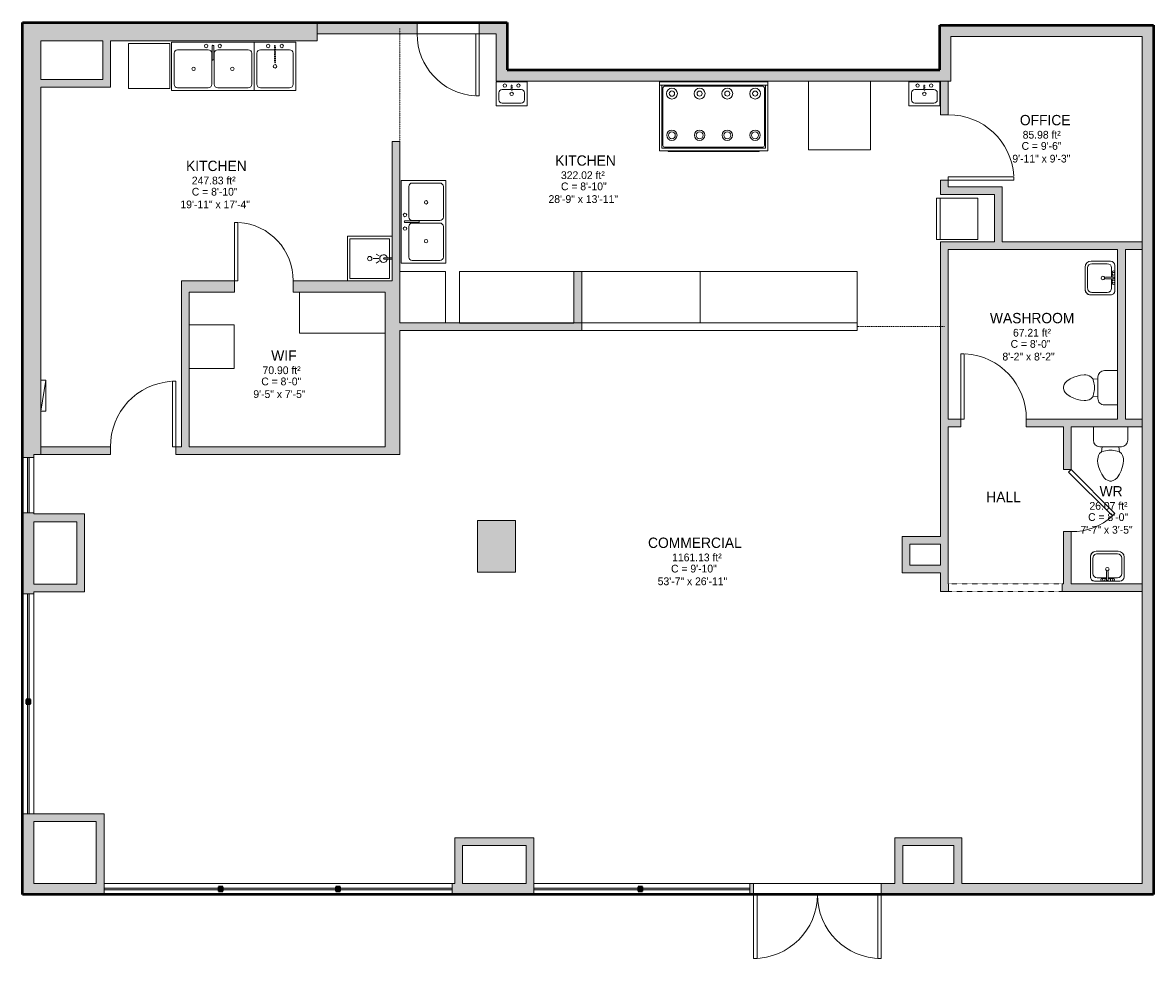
# Model space of a CAD drawing. Header units: inches. Extents: x -283 to 374, y -282 to 262.
import ezdxf

# ---------------------------------------------------------------- set-up
doc = ezdxf.new("R2010")
doc.units = ezdxf.units.IN
doc.header["$MEASUREMENT"] = 0
doc.linetypes.add('Dash', pattern=[0.23622, 0.11811, -0.11811])
doc.linetypes.add('Overhead', pattern=[0.15625, 0.09375, -0.0625])
for name, color, linetype, lineweight in [('A-AREA', 32, 'Continuous', 9), ('A-AREA-IDEN', 2, 'Continuous', 9), ('A-COLS', 52, 'Continuous', 9), ('A-DETL', 90, 'Continuous', 9), ('A-DETL-GENF', 92, 'Overhead', 9), ('A-DETL-MEDM', 33, 'Continuous', 9), ('A-DOOR', 31, 'Continuous', 9), ('A-FLOR', 192, 'Continuous', 9), ('A-GENM', 13, 'Continuous', 9), ('A-OBJECTS', 90, 'Continuous', 9), ('A-WALL', 90, 'Continuous', 9), ('A-WALL-PATT', 111, 'Continuous', 9), ('E-ELEC-EQPM', 71, 'Continuous', 9), ('P-SANR-FIXT', 6, 'Continuous', 9), ('P-SANR-FIXT-HDLN', 131, 'Dash', 9), ('Q-SPCQ', 91, 'Continuous', 9)]:
    doc.layers.add(name, color=color, linetype=linetype, lineweight=lineweight)
doc.styles.add('Inter', font='txt', dxfattribs={"height": 4.5})
doc.styles.add('Inter_B', font='txt', dxfattribs={"height": 6})

# ---------------------------------------------------------------- blocks, each defined once
blk = doc.blocks.new('Rectangular Column 3D - Family8-3063236-101 - Main Floor')
at = {"layer": 'A-COLS'}
blk.add_hatch(color=8, dxfattribs=at).paths.add_polyline_path([(22, 0), (22, 30), (0, 30), (0, 0), (11.33, 0)], flags=0)
for p, q in [((22, 30), (0, 30)), ((0, 30), (0, 0)), ((22, 0), (22, 30)), ((0, 0), (22, 0))]:
    blk.add_line(p, q, dxfattribs=at)
blk = doc.blocks.new('Planitar - Single Door_Flush Panel - 2_-10_ x 6_-8_-3154542-101 - Main Floor')
at = {"layer": 'A-DOOR', "lineweight": 18}
for p, q in [((15, -3.25), (15, -37.27)), ((17.01, -3.25), (15, -3.25)), ((17.01, -3.25), (17.01, -37.27)), ((17.01, -37.27), (15, -37.27))]:
    blk.add_line(p, q, dxfattribs=at)
at = {"layer": 'A-DOOR'}
blk.add_arc((16.78, -3.55), 33.79, 179.49113, 266.25842, dxfattribs=at)
blk = doc.blocks.new('Planitar - Single Door_Flush Panel - 3_-2_ x 6_-8_-3154516-101 - Main Floor')
at = {"layer": 'A-DOOR', "lineweight": 18}
for p, q in [((16.99, 2.25), (16.99, 40.25)), ((19, 40.25), (16.99, 40.25)), ((19, 2.25), (19, 40.25)), ((19, 2.25), (16.99, 2.25))]:
    blk.add_line(p, q, dxfattribs=at)
at = {"layer": 'A-DOOR'}
blk.add_arc((18.77, 2.55), 37.77, 93.53523, 180.45519, dxfattribs=at)
blk = doc.blocks.new('Planitar - Single Door_Flush Panel - 3_-0_ x 6_-8_-3154584-101 - Main Floor')
at = {"layer": 'A-DOOR', "lineweight": 18}
for p, q in [((16, -3.25), (16, -39.27)), ((18.01, -3.25), (16, -3.25)), ((18.01, -3.25), (18.01, -39.27)), ((18.01, -39.27), (16, -39.27))]:
    blk.add_line(p, q, dxfattribs=at)
at = {"layer": 'A-DOOR'}
blk.add_arc((17.78, -3.55), 35.8, 179.51967, 266.36679, dxfattribs=at)
blk = doc.blocks.new('Planitar - Single Door_Flush Panel - 3_-2_ x 6_-8_-3154467-101 - Main Floor')
at = {"layer": 'A-DOOR', "lineweight": 18}
for p, q in [((16.99, -2.25), (16.99, -40.25)), ((19, -2.25), (16.99, -2.25)), ((19, -2.25), (19, -40.25)), ((19, -40.25), (16.99, -40.25))]:
    blk.add_line(p, q, dxfattribs=at)
at = {"layer": 'A-DOOR'}
blk.add_arc((18.77, -2.55), 37.77, 179.54481, 266.46477, dxfattribs=at)
blk = doc.blocks.new('Planitar - Single Door_Flush Panel - 3_-0_ x 6_-8_ _45-3154483-101 - Main Floor')
at = {"layer": 'A-DOOR', "lineweight": 18}
for p, q in [((16.59, -0.83), (-8.88, -26.3)), ((18.01, -2.25), (-7.46, -27.72)), ((18.01, -2.25), (16.59, -0.83)), ((-7.46, -27.72), (-8.88, -26.3))]:
    blk.add_line(p, q, dxfattribs=at)
at = {"layer": 'A-DOOR'}
blk.add_arc((17.47, -2.55), 35.49, 179.52236, 222.03283, dxfattribs=at)
blk = doc.blocks.new('Planitar - Opening - 5_-6_ x 6_-8-3154499-101 - Main Floor')
at = {"layer": 'A-DETL-GENF'}
for p, q in [((32.68, 2.25), (-33.32, 2.25)), ((-33.32, -2.25), (32.68, -2.25))]:
    blk.add_line(p, q, dxfattribs=at)
at = {"layer": 'A-DETL-MEDM'}
for p, q in [((-33.32, 2.25), (-33.32, -2.25)), ((32.68, -2.25), (32.68, 2.25))]:
    blk.add_line(p, q, dxfattribs=at)
blk = doc.blocks.new('Planitar - Double Door_Flush Panel - 6_-2_ x 6_-8_-3064315-101 - Main Floor')
at = {"layer": 'A-DOOR', "lineweight": 18}
for p, q in [((-37, 3.25), (-37, 40.25)), ((-37, 40.25), (-35.03, 40.25)), ((-35.03, 40.25), (-35.03, 3.25)), ((37, 40.25), (35.03, 40.25)), ((35.03, 40.25), (35.03, 3.25)), ((37, 3.25), (37, 40.25)), ((-35.03, 3.25), (-37, 3.25)), ((35.03, 3.25), (37, 3.25))]:
    blk.add_line(p, q, dxfattribs=at)
at = {"layer": 'A-DOOR'}
for centre, start, end in [((-37, 3.25), 0, 90), ((37, 3.25), 90, 180)]:
    blk.add_arc(centre, 37, start, end, dxfattribs=at)
blk = doc.blocks.new('Toilet - Toilet-316794-101 - Main Floor')
at = {"layer": 'P-SANR-FIXT'}
for p, q in [((-9.98, 19.48), (9.98, 19.48)), ((-9.98, 11.75), (-9.98, 19.47)), ((9.98, 19.47), (9.98, 11.75)), ((6.25, 8.02), (-6.25, 8.02)), ((-4.86, 8.02), (-5.21, 5)), ((4.86, 8.02), (5.21, 5)), ((-7.41, 1), (-7.5, 0)), ((-7.5, 0), (-7.33, -1.99)), ((-7.24, 2), (-7.41, 1)), ((-6.97, 3), (-7.24, 2)), ((-6.4, 4), (-6.97, 3)), ((-5.21, 5), (-6.4, 4)), ((-3.84, 5.5), (-5.21, 5)), ((-1, 6), (-3.84, 5.5)), ((1, 6), (-1, 6)), ((3.84, 5.5), (1, 6)), ((5.21, 5), (3.84, 5.5)), ((6.4, 4), (5.21, 5)), ((6.97, 3), (6.4, 4)), ((7.24, 2), (6.97, 3)), ((7.41, 1), (7.24, 2)), ((7.33, -1.99), (7.5, 0)), ((7.5, 0), (7.41, 1)), ((-7.33, -1.99), (-6.79, -4)), ((-6.79, -4), (-6.06, -6)), ((-6.06, -6), (-5.13, -8)), ((5.13, -8), (6.06, -6)), ((6.06, -6), (6.79, -4)), ((6.79, -4), (7.33, -1.99)), ((-5.13, -8), (-3.74, -10)), ((-3.74, -10), (-2.74, -11)), ((-2.74, -11), (-1.87, -11.5)), ((-1.87, -11.5), (-0.5, -12)), ((-0.5, -12), (0.5, -12)), ((0.5, -12), (1.87, -11.5)), ((1.87, -11.5), (2.74, -11)), ((2.74, -11), (3.74, -10)), ((3.74, -10), (5.13, -8))]:
    blk.add_line(p, q, dxfattribs=at)
for centre, start, end in [((-6.25, 11.75), 180, 270), ((6.25, 11.75), 270, 360)]:
    blk.add_arc(centre, 3.73, start, end, dxfattribs=at)
blk = doc.blocks.new('Bath-Basin Floor - 500 x 440mm-2879980-101 - Main Floor')
at = {"layer": 'P-SANR-FIXT'}
for p, q in [((7.96, 7.09), (-6.72, 7.09)), ((7.96, 7.09), (-6.72, 7.09)), ((3.62, 7.09), (-2.88, 7.09)), ((-9.22, 4.59), (-9.22, -6.73)), ((-9.22, 4.59), (-9.22, -6.73)), ((-7.72, 2.72), (-7.72, -6.23)), ((0.12, 5.22), (-5.22, 5.22)), ((-2.88, 5.59), (0.12, 5.59)), ((0.12, 6.33), (0.12, 1.59)), ((1.12, 6.33), (1.12, 1.59)), ((1.12, 5.59), (3.62, 5.59)), ((6.46, 5.22), (1.12, 5.22)), ((8.96, -6.23), (8.96, 2.72)), ((10.46, -6.91), (10.46, 4.59)), ((10.46, -6.91), (10.46, 4.59)), ((-5.72, -10.23), (7.14, -10.23)), ((-5.72, -10.23), (7.14, -10.23)), ((-5.22, -8.73), (6.46, -8.73))]:
    blk.add_line(p, q, dxfattribs=at)
for centre, radius, start, end in [((-6.72, 4.59), 2.5, 90, 180), ((-6.72, 4.59), 2.5, 90, 180), ((-2.88, 6.34), 0.75, 90, 270), ((-1.88, 6.34), 0.75, 360, 180), ((0.62, 6.33), 0.5, 360, 180), ((2.62, 6.34), 0.75, 360, 180), ((3.62, 6.34), 0.75, 270, 90), ((7.96, 4.59), 2.5, 0, 90), ((7.96, 4.59), 2.5, 360, 90), ((-5.22, 2.72), 2.5, 90, 180), ((-1.88, 6.34), 0.75, 180, 0), ((0.62, 0.13), 1, 360, 180), ((0.62, 0.13), 1, 180, 0), ((0.62, 1.59), 0.5, 180, 0), ((2.62, 6.34), 0.75, 180, 360), ((6.46, 2.72), 2.5, 0, 90), ((-5.22, -6.23), 2.5, 180, 270), ((6.46, -6.23), 2.5, 270, 0), ((-5.72, -6.73), 3.5, 180, 270), ((-5.72, -6.73), 3.5, 180, 270), ((7.14, -6.91), 3.32, 270, 360), ((7.14, -6.91), 3.32, 270, 0)]:
    blk.add_arc(centre, radius, start, end, dxfattribs=at)
blk = doc.blocks.new('Toilet - Toilet-V1-101 - Main Floor')
at = {"layer": 'P-SANR-FIXT'}
for p, q in [((-9.98, 19.48), (9.98, 19.48)), ((-9.98, 11.75), (-9.98, 19.46)), ((9.98, 19.46), (9.98, 11.75)), ((6.25, 8.02), (-6.25, 8.02)), ((-4.86, 8.02), (-5.21, 5)), ((4.86, 8.02), (5.21, 5)), ((-7.41, 1), (-7.5, 0)), ((-7.5, 0), (-7.33, -1.99)), ((-7.24, 2), (-7.41, 1)), ((-6.97, 3), (-7.24, 2)), ((-6.4, 4), (-6.97, 3)), ((-5.21, 5), (-6.4, 4)), ((-3.84, 5.5), (-5.21, 5)), ((-1, 6), (-3.84, 5.5)), ((1, 6), (-1, 6)), ((3.84, 5.5), (1, 6)), ((5.21, 5), (3.84, 5.5)), ((6.4, 4), (5.21, 5)), ((6.97, 3), (6.4, 4)), ((7.24, 2), (6.97, 3)), ((7.41, 1), (7.24, 2)), ((7.33, -1.99), (7.5, 0)), ((7.5, 0), (7.41, 1)), ((-7.33, -1.99), (-6.79, -4)), ((-6.79, -4), (-6.06, -6)), ((-6.06, -6), (-5.13, -8)), ((5.13, -8), (6.06, -6)), ((6.06, -6), (6.79, -4)), ((6.79, -4), (7.33, -1.99)), ((-5.13, -8), (-3.74, -10)), ((-3.74, -10), (-2.74, -11)), ((-2.74, -11), (-1.87, -11.5)), ((-1.87, -11.5), (-0.5, -12)), ((-0.5, -12), (0.5, -12)), ((0.5, -12), (1.87, -11.5)), ((1.87, -11.5), (2.74, -11)), ((2.74, -11), (3.74, -10)), ((3.74, -10), (5.13, -8))]:
    blk.add_line(p, q, dxfattribs=at)
for centre, start, end in [((-6.25, 11.75), 180, 270), ((6.25, 11.75), 270, 360)]:
    blk.add_arc(centre, 3.73, start, end, dxfattribs=at)
blk = doc.blocks.new('Kitchen-Double Sink - 1000 x 535mm-3065348-101 - Main Floor')
at = {"layer": 'P-SANR-FIXT'}
for p, q in [((24.62, 14.09), (-23.38, 14.09)), ((-23.38, 14.09), (-23.38, -13.91)), ((24.62, -13.91), (24.62, 14.09)), ((-21.88, 7.59), (-21.88, -10.41)), ((-2.13, 9.59), (-19.88, 9.59)), ((-0.13, 7.59), (-0.13, -10.41)), ((0.12, 11.84), (0.12, 4.06)), ((1.12, 11.84), (1.12, 4.06)), ((1.37, 7.59), (1.37, -10.41)), ((21.12, 9.59), (3.37, 9.59)), ((23.12, -10.41), (23.12, 7.59)), ((-19.88, -12.41), (-2.13, -12.41)), ((3.37, -12.41), (21.12, -12.41)), ((-23.38, -13.91), (24.62, -13.91))]:
    blk.add_line(p, q, dxfattribs=at)
for centre, radius, start, end in [((-19.88, 7.59), 2, 90, 180), ((-3.32, 11.84), 1, 360, 180), ((-3.32, 11.84), 1, 180, 360), ((-2.13, 7.59), 2, 360, 90), ((0.62, 11.84), 0.5, 360, 180), ((3.37, 7.59), 2, 90, 180), ((4.55, 11.84), 1, 360, 180), ((4.55, 11.84), 1, 180, 360), ((21.12, 7.59), 2, 0, 90), ((0.62, 4.06), 0.5, 180, 0), ((-10.63, -1.41), 1, 0, 180), ((-10.63, -1.41), 1, 180, 360), ((11.87, -1.41), 1, 0, 180), ((11.87, -1.41), 1, 180, 360), ((-19.88, -10.41), 2, 180, 270), ((-2.13, -10.41), 2, 270, 0), ((3.37, -10.41), 2, 180, 270), ((21.12, -10.41), 2, 270, 0)]:
    blk.add_arc(centre, radius, start, end, dxfattribs=at)
blk = doc.blocks.new('Kitchen-Single Sink - 760 x 535mm-3065550-101 - Main Floor')
at = {"layer": 'P-SANR-FIXT'}
for p, q in [((12.62, 14.09), (-11.38, 14.09)), ((-11.38, 14.09), (-11.38, -13.91)), ((12.62, -13.91), (12.62, 14.09)), ((-9.88, 7.59), (-9.88, -10.41)), ((0.12, 9.59), (-7.88, 9.59)), ((9.12, 9.59), (1.12, 9.59)), ((11.12, -10.41), (11.12, 7.59)), ((-7.88, -12.41), (9.12, -12.41)), ((-11.38, -13.91), (12.62, -13.91))]:
    blk.add_line(p, q, dxfattribs=at)
for centre, radius, start, end in [((-7.88, 7.59), 2, 90, 180), ((-3.32, 11.84), 1, 360, 180), ((-3.32, 11.84), 1, 180, 360), ((4.55, 11.84), 1, 360, 180), ((4.55, 11.84), 1, 180, 360), ((9.12, 7.59), 2, 360, 90), ((0.62, 0), 1, 360, 180), ((0.62, 0), 1, 180, 0), ((-7.88, -10.41), 2, 180, 270), ((9.12, -10.41), 2, 270, 0)]:
    blk.add_arc(centre, radius, start, end, dxfattribs=at)
at = {"layer": 'P-SANR-FIXT-HDLN'}
for p, q in [((0.24, 2.5), (0.24, 11.84)), ((0.99, 11.84), (0.99, 2.5))]:
    blk.add_line(p, q, dxfattribs=at)
for centre, start, end in [((0.62, 11.84), 0, 180), ((0.62, 2.5), 180, 360)]:
    blk.add_arc(centre, 0.375, start, end, dxfattribs=at)
blk = doc.blocks.new('Other - 600mm-3065709-101 - Main Floor')
at = {"layer": 'Q-SPCQ'}
for p, q in [((-12, -3.94), (12, -3.94)), ((-12, -29.94), (-12, -3.94)), ((12, -3.94), (-12, -3.94)), ((-12, -3.94), (-12, -29.94)), ((12, -3.94), (12, -29.94)), ((12, -29.94), (12, -3.94)), ((12, -29.94), (-12, -29.94)), ((-12, -29.94), (12, -29.94))]:
    blk.add_line(p, q, dxfattribs=at)
blk = doc.blocks.new('Kitchen-Single Sink - 760 x 535mm-3065982-101 - Main Floor')
at = {"layer": 'P-SANR-FIXT'}
for p, q in [((9.62, 7.09), (-8.38, 7.09)), ((-8.38, 7.09), (-8.38, -6.91)), ((9.62, -6.91), (9.62, 7.09)), ((-6.88, 0.59), (-6.88, -3.41)), ((0.12, 2.59), (-4.88, 2.59)), ((6.12, 2.59), (1.12, 2.59)), ((8.12, -3.41), (8.12, 0.59)), ((-4.88, -5.41), (6.12, -5.41)), ((-8.38, -6.91), (9.62, -6.91))]:
    blk.add_line(p, q, dxfattribs=at)
for centre, radius, start, end in [((-4.88, 0.59), 2, 90, 180), ((-3.32, 4.84), 1, 360, 180), ((-3.32, 4.84), 1, 180, 360), ((0.62, 0), 1, 360, 180), ((4.55, 4.84), 1, 360, 180), ((4.55, 4.84), 1, 180, 360), ((6.12, 0.59), 2, 0, 90), ((-4.88, -3.41), 2, 180, 270), ((0.62, 0), 1, 180, 0), ((6.12, -3.41), 2, 270, 0)]:
    blk.add_arc(centre, radius, start, end, dxfattribs=at)
at = {"layer": 'P-SANR-FIXT-HDLN'}
for p, q in [((0.24, 2.5), (0.24, 4.84)), ((0.99, 4.84), (0.99, 2.5))]:
    blk.add_line(p, q, dxfattribs=at)
for centre, start, end in [((0.62, 4.84), 0, 180), ((0.62, 2.5), 180, 360)]:
    blk.add_arc(centre, 0.375, start, end, dxfattribs=at)
blk = doc.blocks.new('Kitchen-Double Sink - 1000 x 535mm-3066225-101 - Main Floor')
at = {"layer": 'P-SANR-FIXT'}
for p, q in [((24.62, 13.09), (-23.38, 13.09)), ((-23.38, 13.09), (-23.38, -12.91)), ((-21.88, 6.59), (-21.88, -9.41)), ((-2.13, 8.59), (-19.88, 8.59)), ((-0.13, 6.59), (-0.13, -9.41)), ((0.12, 10.84), (0.12, 3.06)), ((1.12, 10.84), (1.12, 3.06)), ((1.37, 6.59), (1.37, -9.41)), ((21.12, 8.59), (3.37, 8.59)), ((23.12, -9.41), (23.12, 6.59)), ((24.62, -12.91), (24.62, 13.09)), ((-23.38, -12.91), (24.62, -12.91)), ((-19.88, -11.41), (-2.13, -11.41)), ((3.37, -11.41), (21.12, -11.41))]:
    blk.add_line(p, q, dxfattribs=at)
for centre, radius, start, end in [((-19.88, 6.59), 2, 90, 180), ((-3.32, 10.84), 1, 360, 180), ((-3.32, 10.84), 1, 180, 360), ((-2.13, 6.59), 2, 360, 90), ((0.62, 10.84), 0.5, 360, 180), ((3.37, 6.59), 2, 90, 180), ((4.55, 10.84), 1, 360, 180), ((4.55, 10.84), 1, 180, 360), ((21.12, 6.59), 2, 0, 90), ((0.62, 3.06), 0.5, 180, 0), ((-10.63, -1.41), 1, 0, 180), ((-10.63, -1.41), 1, 180, 360), ((11.87, -1.41), 1, 0, 180), ((11.87, -1.41), 1, 180, 360), ((-19.88, -9.41), 2, 180, 270), ((-2.13, -9.41), 2, 270, 0), ((3.37, -9.41), 2, 180, 270), ((21.12, -9.41), 2, 270, 0)]:
    blk.add_arc(centre, radius, start, end, dxfattribs=at)
blk = doc.blocks.new('Stove_8 - Stove_8-3066791-101 - Main Floor')
at = {"layer": 'Q-SPCQ'}
for p, q in [((39.5, 0), (-23.5, 0)), ((-23.5, 0), (-23.5, -2)), ((-23.5, -2), (-23.5, -40)), ((-23.5, -2), (39.5, -2)), ((-22, -2), (-22, -38.5)), ((-22, -38.5), (-22, -2)), ((-21.5, -3.5), (-21.5, -37)), ((36.5, -2.5), (-20.5, -2.5)), ((37.5, -37), (37.5, -3.5)), ((38, -38.5), (38, -2)), ((38, -2), (38, -38.5)), ((39.5, -2), (39.5, 0)), ((39.5, -40), (39.5, -2)), ((-22, -38.5), (38, -38.5)), ((38, -38.5), (-22, -38.5)), ((-20.5, -38), (36.5, -38)), ((-23.5, -40), (39.5, -40)), ((-18.5, -40), (-18.5, -40.5)), ((-16.25, -40.5), (-18.5, -40.5)), ((32.25, -40.5), (-16.25, -40.5)), ((34.5, -40.5), (32.25, -40.5)), ((34.5, -40.5), (34.5, -40))]:
    blk.add_line(p, q, dxfattribs=at)
for centre, radius in [((-16.21, -6.81), 3.15), ((-16.21, -6.81), 1.54), ((-0.17, -6.81), 3.15), ((-0.17, -6.81), 1.46), ((15.92, -6.81), 3.15), ((15.92, -6.81), 1.46), ((32.08, -6.81), 3.15), ((32.08, -6.81), 1.46), ((-16.25, -31), 3), ((-16.25, -31), 2), ((-0.17, -31), 3), ((-0.17, -31), 2), ((15.92, -31), 3), ((15.92, -31), 2), ((32, -31), 3), ((32, -31), 2)]:
    blk.add_circle(centre, radius, dxfattribs=at)
for centre, radius, start, end in [((-20.5, -3.5), 1, 90, 180), ((-16.21, -6.81), 3.15, 360, 180), ((-0.17, -6.81), 3.15, 360, 180), ((15.92, -6.81), 3.15, 360, 180), ((32.08, -6.81), 3.15, 0, 180), ((36.5, -3.5), 1, 0, 90), ((-16.21, -6.81), 3.15, 180, 360), ((-0.17, -6.81), 3.15, 180, 360), ((15.92, -6.81), 3.15, 180, 360), ((32.08, -6.81), 3.15, 180, 360), ((-16.25, -31), 3, 360, 180), ((-16.25, -31), 3, 180, 360), ((-0.17, -31), 3, 0, 180), ((-0.17, -31), 3, 180, 360), ((15.92, -31), 3, 360, 180), ((15.92, -31), 3, 180, 360), ((32, -31), 3, 0, 180), ((32, -31), 3, 180, 360), ((-20.5, -37), 1, 180, 270), ((36.5, -37), 1, 270, 0)]:
    blk.add_arc(centre, radius, start, end, dxfattribs=at)
blk = doc.blocks.new('Other - 600mm-3067263-101 - Main Floor')
at = {"layer": 'Q-SPCQ'}
for p, q in [((-18, -3.94), (18, -3.94)), ((-18, -4.04), (-18, -3.94)), ((18, -3.94), (-18, -3.94)), ((-18, -3.94), (-18, -4.04)), ((-18, -43.94), (-18, -4.04)), ((-18, -4.04), (-18, -43.94)), ((18, -3.94), (18, -4.04)), ((18, -4.04), (18, -3.94)), ((18, -4.04), (18, -43.94)), ((18, -43.94), (18, -4.04)), ((18, -43.94), (-18, -43.94)), ((-18, -43.94), (18, -43.94))]:
    blk.add_line(p, q, dxfattribs=at)
blk = doc.blocks.new('Fridge - 900mm-3067530-101 - Main Floor')
at = {"layer": 'Q-SPCQ'}
for p, q in [((12, -3.94), (-12, -3.94)), ((-12, -3.94), (-12, -27.94)), ((-12, -3.94), (12, -3.94)), ((-12, -27.94), (-12, -3.94)), ((12, -27.94), (12, -3.94)), ((12, -3.94), (12, -27.94)), ((-12, -25.94), (12, -25.94)), ((-12, -27.94), (12, -27.94)), ((12, -27.94), (-12, -27.94))]:
    blk.add_line(p, q, dxfattribs=at)
blk = doc.blocks.new('Countertop- Rectangle shape base - 1525 x 762mm-3067976-101 - Main Floor')
at = {"layer": 'A-GENM'}
for p, q in [((63.25, 30), (-3.25, 30)), ((-3.25, 30), (-3.25, 0.25)), ((63.25, 0), (63.25, 30)), ((-3.25, 0.25), (-3.25, 0)), ((-3.25, 0), (63.25, 0))]:
    blk.add_line(p, q, dxfattribs=at)
blk = doc.blocks.new('Countertop- Rectangle shape base - 1525 x 762mm-3068092-101 - Main Floor')
at = {"layer": 'A-GENM'}
for p, q in [((64.375, 29.875), (-4.375, 29.875)), ((-4.375, 29.875), (-4.375, 0.125)), ((64.375, 0.125), (64.375, 29.875)), ((-4.375, 0.125), (64.375, 0.125))]:
    blk.add_line(p, q, dxfattribs=at)
blk = doc.blocks.new('Countertop- Rectangle shape base - 1525 x 762mm-3068081-101 - Main Floor')
at = {"layer": 'A-GENM'}
for p, q in [((43.25, 29.875), (16.75, 29.875)), ((16.75, 29.875), (16.75, 0.125)), ((43.25, 0.125), (43.25, 29.875)), ((16.75, 0.125), (43.25, 0.125))]:
    blk.add_line(p, q, dxfattribs=at)
blk = doc.blocks.new('Countertop- Rectangle shape base - 1525 x 762mm-3068156-101 - Main Floor')
at = {"layer": 'A-GENM'}
for p, q in [((75.5, 29.875), (-15.5, 29.875)), ((-15.5, 29.875), (-15.5, 0.125)), ((75.5, 0.125), (75.5, 29.875)), ((-15.5, 0.125), (75.5, 0.125))]:
    blk.add_line(p, q, dxfattribs=at)
blk = doc.blocks.new('Electrical Panel - Power Panel-3180716-101 - Main Floor')
at = {"layer": 'E-ELEC-EQPM'}
for p, q in [((-15.96, 8.25), (2.04, 5.25)), ((-15.96, 8.25), (2.04, 8.25)), ((-15.96, 5.25), (-15.96, 8.25)), ((2.04, 5.25), (2.04, 8.25)), ((-15.96, 5.25), (2.04, 5.25))]:
    blk.add_line(p, q, dxfattribs=at)
blk = doc.blocks.new('Bath- Shower - Basin Rectangular - Bath- Shower - Basin Rectangular-3281406-101 - Main Floor')
at = {"layer": 'P-SANR-FIXT'}
for p, q in [((13, 13), (-13, 13)), ((-13, 13), (-13, -13)), ((-11.5, 11.5), (11.5, 11.5)), ((-11.5, -11.5), (-11.5, 11.5)), ((11.5, 11.5), (11.5, -11.5)), ((13, -13), (13, 13)), ((-13, -13), (13, -13)), ((11.5, -11.5), (-11.5, -11.5))]:
    blk.add_line(p, q, dxfattribs=at)
for start, end in [(360, 180), (180, 360)]:
    blk.add_arc((0, 0.01), 1.25, start, end, dxfattribs=at)
blk = doc.blocks.new('Bath-Showerhead - Shower_head_and_Control_-_UNHOSTED_17702-459690-101 - Main Floor')
at = {"layer": 'P-SANR-FIXT'}
for p, q in [((-0.37, -4.61), (-0.37, 0)), ((-0.37, 0), (0.38, 0)), ((0.38, 0), (0.38, -4.61)), ((-1.58, -7.59), (-2.66, -9.27)), ((0, -7.75), (0, -11)), ((1.58, -7.59), (2.66, -9.27))]:
    blk.add_line(p, q, dxfattribs=at)
for centre, radius, start, end in [((0, -5), 2.25, 100.10755, 270), ((0, -4.61), 0.375, 180, 360), ((0, -5), 2.25, 270, 79.89245)]:
    blk.add_arc(centre, radius, start, end, dxfattribs=at)

msp = doc.modelspace()

# ---------------------------------------------------------------- hatches: boundary and pattern name
at = {"layer": 'A-WALL-PATT', "transparency": 33554560}
for points in [[(-282.52, 13.1), (-272.02, 13.1), (-272.02, 261.6), (-282.52, 261.6), (-282.52, 248.3)], [(-111.52, 251.1), (-111.52, 261.6), (-272.02, 261.6), (-272.02, 251.1), (-231.52, 251.1)], [(256.23, 234.1), (256.23, 260.1), (249.73, 260.1), (249.73, 234.1)], [(367.23, 253.6), (373.73, 253.6), (373.73, 260.1), (256.23, 260.1), (256.23, 253.6)], [(-231.52, 228.6), (-231.52, 251.1), (-236.02, 251.1), (-236.02, 228.6)], [(-7.19, 227.6), (-1.27, 227.6), (-1.27, 255.1), (-7.77, 255.1), (-7.77, 227.6)], [(373.73, -238.15), (373.73, 253.6), (367.23, 253.6), (367.23, -238.15)], [(254.73, 227.6), (256.23, 227.6), (256.23, 234.1), (-1.27, 234.1), (-1.27, 227.6), (250.23, 227.6)], [(-244.53, 224.1), (-231.52, 224.1), (-231.52, 228.6), (-272.02, 228.6), (-272.02, 224.1)], [(-63.52, 111.6), (-63.52, 192.6), (-68.02, 192.6), (-68.02, 111.6)], [(281.48, 161.85), (281.48, 166.35), (250.23, 166.35), (250.23, 161.85)], [(285.98, 134.35), (285.98, 166.35), (281.48, 166.35), (281.48, 134.35)], [(254.73, -64.15), (254.73, 134.35), (250.23, 134.35), (250.23, -64.15)], [(367.23, 129.85), (367.23, 134.35), (254.73, 134.35), (254.73, 129.85), (357.48, 129.85)], [(357.48, 31.35), (357.48, 129.85), (352.98, 129.85), (352.98, 31.35)], [(-63.52, 15.35), (-63.52, 111.6), (-72.02, 111.6), (-72.02, 15.35)], [(41.98, 87.35), (41.98, 117.1), (37.48, 117.1), (37.48, 87.35)], [(-185.77, 15.35), (-185.77, 105.1), (-190.27, 105.1), (-190.27, 15.35)], [(41.98, 82.85), (41.98, 87.35), (-63.52, 87.35), (-63.52, 82.85), (-7.19, 82.85)], [(-278.77, -22.91), (-278.77, 9.09), (-279.77, 9.09), (-279.77, -22.91)], [(-251.02, -28.15), (-246.52, -28.15), (-246.52, -23.65), (-276.02, -23.65), (-276.02, -28.15)], [(-246.52, -68.9), (-246.52, -28.15), (-251.02, -28.15), (-251.02, -68.9)], [(232.48, -53.4), (232.48, -36.65), (227.98, -36.65), (227.98, -53.4), (230.16, -53.4)], [(250.23, -41.15), (250.23, -36.65), (232.48, -36.65), (232.48, -41.15)], [(230.16, -57.9), (250.23, -57.9), (250.23, -53.4), (227.98, -53.4), (227.98, -57.9)], [(-251.02, -68.9), (-251.02, -64.4), (-276.02, -64.4), (-276.02, -68.9)], [(-278.02, -133.79), (-278.02, -131.29), (-280.52, -131.29), (-280.52, -133.79)], [(-239.77, -202.15), (-239.77, -197.65), (-276.02, -197.65), (-276.02, -202.15), (-244.53, -202.15)], [(-235.27, -244.65), (-235.27, -197.65), (-239.77, -197.65), (-239.77, -244.65)], [(-27.27, -238.15), (-27.27, -211.65), (-31.77, -211.65), (-31.77, -238.15)], [(9.73, -216.15), (14.23, -216.15), (14.23, -211.65), (-27.27, -211.65), (-27.27, -216.15), (-7.19, -216.15)], [(14.23, -244.65), (14.23, -216.15), (9.73, -216.15), (9.73, -244.65)], [(228.23, -238.15), (228.23, -211.65), (223.73, -211.65), (223.73, -238.15)], [(257.98, -216.15), (262.48, -216.15), (262.48, -211.65), (228.23, -211.65), (228.23, -216.15), (230.16, -216.15)], [(262.48, -238.15), (262.48, -216.15), (257.98, -216.15), (257.98, -238.15)], [(-166.27, -242.65), (-166.27, -240.15), (-168.77, -240.15), (-168.77, -242.65)], [(-98.27, -242.65), (-98.27, -240.15), (-100.77, -240.15), (-100.77, -242.65)], [(77.23, -242.65), (77.23, -240.15), (74.73, -240.15), (74.73, -242.65)]]:
    msp.add_hatch(color=8, dxfattribs=at).paths.add_polyline_path(points, flags=0)
h = msp.add_hatch(color=8, dxfattribs=at)
h.paths.add_polyline_path([(-7.77, 255.1), (-1.27, 255.1), (-1.27, 261.6), (-17.51, 261.6), (-17.51, 255.1)], flags=0)
h.paths.add_polyline_path([(-53.53, 255.1), (-53.53, 261.6), (-111.52, 261.6), (-111.52, 255.1)], flags=0)
h = msp.add_hatch(color=8, dxfattribs=at)
h.paths.add_polyline_path([(254.73, 166.35), (254.73, 170.1), (250.23, 170.1), (250.23, 166.35)], flags=0)
h.paths.add_polyline_path([(254.73, 208.1), (254.73, 227.6), (250.23, 227.6), (250.23, 208.1)], flags=0)
h = msp.add_hatch(color=8, dxfattribs=at)
h.paths.add_polyline_path([(-72.02, 105.1), (-72.02, 111.6), (-125.51, 111.6), (-125.51, 105.1)], flags=0)
h.paths.add_polyline_path([(-185.77, 105.1), (-159.52, 105.1), (-159.52, 111.6), (-190.27, 111.6), (-190.27, 105.1)], flags=0)
h = msp.add_hatch(color=8, dxfattribs=at)
h.paths.add_polyline_path([(367.23, 26.85), (367.23, 31.35), (299.98, 31.35), (299.98, 26.85), (348.83, 26.85)], flags=0)
h.paths.add_polyline_path([(261.98, 26.85), (261.98, 31.35), (254.73, 31.35), (254.73, 26.85)], flags=0)
h = msp.add_hatch(color=8, dxfattribs=at)
h.paths.add_polyline_path([(321.48, -64.15), (325.98, -64.15), (325.98, -33.91), (321.48, -33.91), (321.48, -37.1)], flags=0)
h.paths.add_polyline_path([(325.98, 2.11), (325.98, 26.85), (321.48, 26.85), (321.48, 2.11)], flags=0)
h = msp.add_hatch(color=8, dxfattribs=at)
h.paths.add_polyline_path([(-63.52, 10.85), (-63.52, 15.35), (-193.52, 15.35), (-193.52, 10.85)], flags=0)
h.paths.add_polyline_path([(-231.52, 10.85), (-231.52, 15.35), (-272.02, 15.35), (-272.02, 13.1), (-276.02, 13.1), (-276.02, 10.85), (-244.53, 10.85)], flags=0)
h = msp.add_hatch(color=8, dxfattribs=at)
h.paths.add_polyline_path([(-282.52, -238.15), (-276.02, -238.15), (-276.02, -197.65), (-282.52, -197.65)], flags=0)
h.paths.add_polyline_path([(-282.52, -70.05), (-276.02, -70.05), (-276.02, -22.91), (-282.52, -22.91), (-282.52, -37.1)], flags=0)
h.paths.add_polyline_path([(-279.77, 9.09), (-276.02, 9.09), (-276.02, 13.1), (-282.52, 13.1), (-282.52, 9.09)], flags=0)
h = msp.add_hatch(color=8, dxfattribs=at)
h.paths.add_polyline_path([(367.23, -68.65), (367.23, -64.15), (320.86, -64.15), (320.86, -68.65), (348.83, -68.65)], flags=0)
h.paths.add_polyline_path([(250.23, -68.65), (254.86, -68.65), (254.86, -64.15), (250.23, -64.15)], flags=0)
h = msp.add_hatch(color=8, dxfattribs=at)
h.paths.add_polyline_path([(-279.77, -197.65), (-278.77, -197.65), (-278.77, -133.79), (-279.77, -133.79)], flags=0)
h.paths.add_polyline_path([(-278.77, -131.29), (-278.77, -70.05), (-279.77, -70.05), (-279.77, -131.29)], flags=0)
h = msp.add_hatch(color=8, dxfattribs=at)
h.paths.add_polyline_path([(373.73, -244.65), (373.73, -238.15), (215.73, -238.15), (215.73, -244.65), (230.16, -244.65)], flags=0)
h.paths.add_polyline_path([(141.73, -244.65), (141.73, -238.15), (139.48, -238.15), (139.48, -244.65)], flags=0)
h.paths.add_polyline_path([(-7.19, -244.65), (9.73, -244.65), (9.73, -238.15), (-33.32, -238.15), (-33.32, -244.65)], flags=0)
h.paths.add_polyline_path([(-244.53, -244.65), (-239.77, -244.65), (-239.77, -238.15), (-282.52, -238.15), (-282.52, -244.65)], flags=0)
h = msp.add_hatch(color=8, dxfattribs=at)
h.paths.add_polyline_path([(-33.32, -241.9), (-33.32, -240.9), (-98.27, -240.9), (-98.27, -241.9)], flags=0)
h.paths.add_polyline_path([(-100.77, -241.9), (-100.77, -240.9), (-166.27, -240.9), (-166.27, -241.9)], flags=0)
h.paths.add_polyline_path([(-168.77, -241.9), (-168.77, -240.9), (-235.27, -240.9), (-235.27, -241.9)], flags=0)
h = msp.add_hatch(color=8, dxfattribs=at)
h.paths.add_polyline_path([(77.23, -241.9), (139.48, -241.9), (139.48, -240.9), (77.23, -240.9)], flags=0)
h.paths.add_polyline_path([(74.73, -241.9), (74.73, -240.9), (14.23, -240.9), (14.23, -241.9)], flags=0)

# ---------------------------------------------------------------- linework, layer by layer
at = {"layer": 'A-AREA', "linetype": 'Dash'}
for p, q in [((-63.52, 255.1), (-63.52, 258.35)), ((-63.52, 192.6), (-63.52, 255.1)), ((201.73, 85.1), (250.23, 85.1)), ((250.23, 85.1), (252.48, 85.1))]:
    msp.add_line(p, q, dxfattribs=at)
at = {"layer": 'A-DETL', "lineweight": 50}
for p, q in [((-282.52, -244.65), (-282.52, 261.6)), ((-282.52, 261.6), (-1.27, 261.6)), ((-1.27, 261.6), (-1.27, 234.1)), ((249.73, 234.1), (249.73, 260.1)), ((249.73, 260.1), (373.73, 260.1)), ((373.73, 260.1), (373.73, -244.65)), ((-1.27, 234.1), (249.73, 234.1)), ((373.73, -244.65), (-282.52, -244.65))]:
    msp.add_line(p, q, dxfattribs=at)
at = {"layer": 'A-FLOR'}
for p, q in [((-7.77, 255.1), (-111.52, 255.1)), ((-111.52, 255.1), (-111.52, 251.1)), ((367.23, -68.65), (367.23, 253.6)), ((-272.02, 224.1), (-272.02, 10.85)), ((256.23, 227.6), (-7.77, 227.6)), ((-272.02, 10.85), (-276.02, 10.85)), ((-276.02, 10.85), (-276.02, -23.65)), ((-276.02, -68.9), (-276.02, -197.65)), ((-276.02, -197.65), (-235.27, -197.65)), ((-235.27, -197.65), (-235.27, -238.15)), ((14.23, -211.65), (14.23, -238.15)), ((-235.27, -238.15), (-31.77, -238.15)), ((141.73, -238.15), (223.73, -238.15))]:
    msp.add_line(p, q, dxfattribs=at)
at = {"layer": 'A-OBJECTS', "color": 7}
for p, q in [((-63.52, 117.1), (-63.52, 87.35)), ((-37.02, 117.1), (-63.52, 117.1)), ((-37.02, 87.35), (-37.02, 117.1)), ((-29.02, 117.1), (37.48, 117.1)), ((-29.02, 87.35), (-29.02, 117.1)), ((37.48, 117.1), (37.48, 87.35)), ((41.98, 117.1), (110.73, 117.1)), ((41.98, 87.35), (41.98, 117.1)), ((110.73, 117.1), (110.73, 87.35)), ((201.73, 117.1), (110.73, 117.1)), ((201.73, 87.35), (201.73, 117.1)), ((-72.02, 105.1), (-121.77, 105.1)), ((-121.77, 105.1), (-121.77, 81.35)), ((-72.02, 81.35), (-72.02, 105.1)), ((-185.77, 86.1), (-159.77, 86.1)), ((-185.77, 60.85), (-185.77, 86.1)), ((-159.77, 86.1), (-159.77, 60.85)), ((-63.52, 87.35), (-37.02, 87.35)), ((37.48, 87.35), (-29.02, 87.35)), ((110.73, 87.35), (41.98, 87.35)), ((110.73, 87.35), (201.73, 87.35)), ((-121.77, 81.35), (-72.02, 81.35)), ((-159.77, 60.85), (-185.77, 60.85))]:
    msp.add_line(p, q, dxfattribs=at)
at = {"layer": 'A-OBJECTS'}
msp.add_line((110.73, 117.1), (110.73, 87.35), dxfattribs=at)
at = {"layer": 'A-WALL'}
for p, q in [((-53.53, 261.6), (-282.52, 261.6)), ((-282.52, -244.65), (-282.52, 261.6)), ((-111.52, 255.1), (-111.52, 261.6)), ((-53.53, 255.1), (-53.53, 261.6)), ((-1.27, 261.6), (-17.51, 261.6)), ((-17.51, 261.6), (-17.51, 255.1)), ((-1.27, 234.1), (-1.27, 261.6)), ((249.73, 260.1), (249.73, 234.1)), ((373.73, 260.1), (249.73, 260.1)), ((373.73, -244.65), (373.73, 260.1)), ((-272.02, 251.1), (-236.02, 251.1)), ((-272.02, 228.6), (-272.02, 251.1)), ((-236.02, 251.1), (-236.02, 228.6)), ((-231.52, 251.1), (-111.52, 251.1)), ((-231.52, 224.1), (-231.52, 251.1)), ((-7.77, 255.1), (-7.77, 227.6)), ((256.23, 227.6), (256.23, 253.6)), ((256.23, 253.6), (367.23, 253.6)), ((249.73, 234.1), (-1.27, 234.1)), ((-236.02, 228.6), (-272.02, 228.6)), ((-272.02, 224.1), (-231.52, 224.1)), ((250.23, 227.6), (250.23, 208.1)), ((254.73, 208.1), (254.73, 227.6)), ((250.23, 208.1), (254.73, 208.1)), ((-63.52, 192.6), (-68.02, 192.6)), ((-68.02, 192.6), (-68.02, 111.6)), ((-63.52, 87.35), (-63.52, 192.6)), ((250.23, 170.1), (250.23, 161.85)), ((254.73, 170.1), (250.23, 170.1)), ((254.73, 166.35), (254.73, 170.1)), ((285.98, 166.35), (254.73, 166.35)), ((285.98, 134.35), (285.98, 166.35)), ((250.23, 161.85), (281.48, 161.85)), ((281.48, 161.85), (281.48, 134.35)), ((250.23, 134.35), (250.23, -36.65)), ((281.48, 134.35), (250.23, 134.35)), ((367.23, 134.35), (285.98, 134.35)), ((254.73, 31.35), (254.73, 129.85)), ((254.73, 129.85), (352.98, 129.85)), ((352.98, 129.85), (352.98, 39.68)), ((357.48, 129.85), (367.23, 129.85)), ((357.48, 31.35), (357.48, 129.85)), ((-159.52, 111.6), (-190.27, 111.6)), ((-190.27, 111.6), (-190.27, 15.35)), ((-159.52, 105.1), (-159.52, 111.6)), ((-68.02, 111.6), (-125.51, 111.6)), ((-125.51, 111.6), (-125.51, 105.1)), ((41.98, 117.1), (37.48, 117.1)), ((37.48, 117.1), (37.48, 87.35)), ((41.98, 117.1), (41.98, 82.85)), ((-185.77, 105.1), (-159.52, 105.1)), ((-185.77, 15.35), (-185.77, 105.1)), ((-125.51, 105.1), (-72.02, 105.1)), ((-72.02, 105.1), (-72.02, 15.35)), ((-63.52, 87.35), (201.73, 87.35)), ((201.73, 87.35), (201.73, 82.85)), ((-63.52, 10.85), (-63.52, 82.85)), ((-63.52, 82.85), (201.73, 82.85)), ((352.98, 39.68), (352.98, 31.35)), ((261.98, 31.35), (254.73, 31.35)), ((254.73, -64.15), (254.73, 26.85)), ((254.73, 26.85), (261.98, 26.85)), ((261.98, 26.85), (261.98, 31.35)), ((352.98, 31.35), (299.98, 31.35)), ((299.98, 31.35), (299.98, 26.85)), ((299.98, 26.85), (321.48, 26.85)), ((321.48, 26.85), (321.48, 2.11)), ((325.98, 26.85), (358.86, 26.85)), ((325.98, 2.11), (325.98, 26.85)), ((367.23, 31.35), (357.48, 31.35)), ((358.86, 26.85), (367.23, 26.85)), ((-231.52, 15.35), (-272.02, 15.35)), ((-231.52, 10.85), (-231.52, 15.35)), ((-190.27, 15.35), (-193.52, 15.35)), ((-193.52, 15.35), (-193.52, 10.85)), ((-72.02, 15.35), (-185.77, 15.35)), ((-282.52, 9.09), (-276.02, 9.09)), ((-279.77, 9.09), (-279.77, -22.91)), ((-278.77, -22.91), (-278.77, 9.09)), ((-272.02, 10.85), (-231.52, 10.85)), ((-193.52, 10.85), (-63.52, 10.85)), ((321.48, 2.11), (325.98, 2.11)), ((-276.02, -22.91), (-282.52, -22.91)), ((-246.52, -23.65), (-276.02, -23.65)), ((-246.52, -68.9), (-246.52, -23.65)), ((-276.02, -64.4), (-276.02, -28.15)), ((-276.02, -28.15), (-251.02, -28.15)), ((-251.02, -28.15), (-251.02, -64.4)), ((227.98, -36.65), (227.98, -57.9)), ((250.23, -36.65), (227.98, -36.65)), ((325.98, -33.91), (321.48, -33.91)), ((321.48, -33.91), (321.48, -64.15)), ((325.98, -64.15), (325.98, -33.91)), ((232.48, -53.4), (232.48, -41.15)), ((232.48, -41.15), (250.23, -41.15)), ((250.23, -41.15), (250.23, -53.4)), ((227.98, -57.9), (250.23, -57.9)), ((250.23, -53.4), (232.48, -53.4)), ((250.23, -57.9), (250.23, -68.65)), ((-251.02, -64.4), (-276.02, -64.4)), ((254.86, -64.15), (254.73, -64.15)), ((321.48, -64.15), (320.86, -64.15)), ((367.23, -64.15), (325.98, -64.15)), ((-282.52, -70.05), (-276.02, -70.05)), ((-279.77, -70.05), (-279.77, -131.29)), ((-278.77, -131.29), (-278.77, -70.05)), ((-276.02, -68.9), (-246.52, -68.9)), ((250.23, -68.65), (254.86, -68.65)), ((320.86, -68.65), (367.23, -68.65)), ((367.23, -68.65), (367.23, -238.15)), ((-280.52, -131.29), (-280.52, -131.29)), ((-279.77, -133.79), (-279.77, -197.65)), ((-278.77, -197.65), (-278.77, -133.79)), ((-276.02, -197.65), (-282.52, -197.65)), ((-276.02, -238.15), (-276.02, -202.15)), ((-276.02, -202.15), (-239.77, -202.15)), ((-239.77, -202.15), (-239.77, -238.15)), ((-31.77, -211.65), (-31.77, -238.15)), ((14.23, -211.65), (-31.77, -211.65)), ((-27.27, -238.15), (-27.27, -216.15)), ((-27.27, -216.15), (9.73, -216.15)), ((9.73, -216.15), (9.73, -238.15)), ((223.73, -211.65), (223.73, -238.15)), ((262.48, -211.65), (223.73, -211.65)), ((228.23, -238.15), (228.23, -216.15)), ((228.23, -216.15), (257.98, -216.15)), ((257.98, -216.15), (257.98, -238.15)), ((262.48, -238.15), (262.48, -211.65)), ((-239.77, -238.15), (-276.02, -238.15)), ((-235.27, -244.65), (-235.27, -238.15)), ((-168.77, -240.9), (-235.27, -240.9)), ((-235.27, -241.9), (-168.77, -241.9)), ((-168.77, -242.65), (-168.77, -242.65)), ((-166.27, -240.15), (-166.27, -240.15)), ((-100.77, -240.9), (-166.27, -240.9)), ((-166.27, -241.9), (-100.77, -241.9)), ((-100.77, -242.65), (-100.77, -242.65)), ((-98.27, -240.15), (-98.27, -240.15)), ((-33.32, -240.9), (-98.27, -240.9)), ((-98.27, -241.9), (-33.32, -241.9)), ((-33.32, -238.15), (-33.32, -244.65)), ((9.73, -238.15), (-27.27, -238.15)), ((14.23, -244.65), (14.23, -238.15)), ((141.73, -238.15), (14.23, -238.15)), ((74.73, -240.9), (14.23, -240.9)), ((14.23, -241.9), (74.73, -241.9)), ((139.48, -240.9), (77.23, -240.9)), ((77.23, -241.9), (139.48, -241.9)), ((139.48, -238.15), (139.48, -244.65)), ((141.73, -244.65), (141.73, -238.15)), ((215.73, -238.15), (215.73, -244.65)), ((257.98, -238.15), (228.23, -238.15)), ((367.23, -238.15), (262.48, -238.15)), ((141.73, -244.65), (-282.52, -244.65)), ((215.73, -244.65), (373.73, -244.65))]:
    msp.add_line(p, q, dxfattribs=at)
at = {"layer": 'A-WALL', "lineweight": 35}
for p, q in [((-280.52, -131.29), (-280.52, -133.79)), ((-278.02, -131.29), (-280.52, -131.29)), ((-280.52, -133.79), (-278.02, -133.79)), ((-278.02, -133.79), (-278.02, -131.29)), ((-166.27, -240.15), (-168.77, -240.15)), ((-168.77, -240.15), (-168.77, -242.65)), ((-168.77, -242.65), (-166.27, -242.65)), ((-166.27, -242.65), (-166.27, -240.15)), ((-98.27, -240.15), (-100.77, -240.15)), ((-100.77, -240.15), (-100.77, -242.65)), ((-100.77, -242.65), (-98.27, -242.65)), ((-98.27, -242.65), (-98.27, -240.15)), ((77.23, -240.15), (74.73, -240.15)), ((74.73, -240.15), (74.73, -242.65)), ((74.73, -242.65), (77.23, -242.65)), ((77.23, -242.65), (77.23, -240.15))]:
    msp.add_line(p, q, dxfattribs=at)

# ---------------------------------------------------------------- block references
at = {"layer": 'A-COLS'}
msp.add_blockref('Rectangular Column 3D - Family8-3063236-101 - Main Floor', (-18.52, -57.4), dxfattribs=at)
at = {"layer": 'A-DOOR'}
for name, p in [('Planitar - Single Door_Flush Panel - 3_-0_ x 6_-8_-3154584-101 - Main Floor', (-35.52, 258.35)), ('Planitar - Single Door_Flush Panel - 3_-2_ x 6_-8_-3154516-101 - Main Floor', (-212.52, 13.1)), ('Planitar - Opening - 5_-6_ x 6_-8-3154499-101 - Main Floor', (288.18, -66.4))]:
    msp.add_blockref(name, p, dxfattribs=at)
for name, p, rotation in [('Planitar - Single Door_Flush Panel - 3_-2_ x 6_-8_-3154516-101 - Main Floor', (252.48, 189.1), 269.9999999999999), ('Planitar - Single Door_Flush Panel - 2_-10_ x 6_-8_-3154542-101 - Main Floor', (-142.52, 108.35), 180), ('Planitar - Single Door_Flush Panel - 3_-2_ x 6_-8_-3154467-101 - Main Floor', (280.98, 29.1), 180), ('Planitar - Single Door_Flush Panel - 3_-0_ x 6_-8_ _45-3154483-101 - Main Floor', (323.73, -15.9), 89.99999999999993), ('Planitar - Double Door_Flush Panel - 6_-2_ x 6_-8_-3064315-101 - Main Floor', (178.73, -241.4), 180)]:
    msp.add_blockref(name, p, dxfattribs=dict(at, rotation=rotation))
at = {"layer": 'A-GENM'}
for name, p in [('Countertop- Rectangle shape base - 1525 x 762mm-3068081-101 - Main Floor', (-80.27, 87.22)), ('Countertop- Rectangle shape base - 1525 x 762mm-3067976-101 - Main Floor', (-25.77, 87.1)), ('Countertop- Rectangle shape base - 1525 x 762mm-3068092-101 - Main Floor', (46.36, 87.22)), ('Countertop- Rectangle shape base - 1525 x 762mm-3068156-101 - Main Floor', (126.23, 87.22))]:
    msp.add_blockref(name, p, dxfattribs=at)
at = {"layer": 'E-ELEC-EQPM', "rotation": 269.9999999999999}
msp.add_blockref('Electrical Panel - Power Panel-3180716-101 - Main Floor', (-277.27, 38.14), dxfattribs=at)
at = {"layer": 'P-SANR-FIXT'}
for name, p in [('Kitchen-Double Sink - 1000 x 535mm-3065348-101 - Main Floor', (-172.66, 236.19)), ('Kitchen-Single Sink - 760 x 535mm-3065550-101 - Main Floor', (-136.66, 236.19)), ('Kitchen-Single Sink - 760 x 535mm-3065982-101 - Main Floor', (0.69, 220.19)), ('Kitchen-Single Sink - 760 x 535mm-3065982-101 - Main Floor', (240.19, 220.19)), ('Bath- Shower - Basin Rectangular - Bath- Shower - Basin Rectangular-3281406-101 - Main Floor', (-81.02, 124.6)), ('Toilet - Toilet-V1-101 - Main Floor', (348.89, 7.38))]:
    msp.add_blockref(name, p, dxfattribs=at)
for name, p, rotation in [('Kitchen-Double Sink - 1000 x 535mm-3066225-101 - Main Floor', (-49.76, 145.36), 90.0000000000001), ('Bath-Showerhead - Shower_head_and_Control_-_UNHOSTED_17702-459690-101 - Main Floor', (-68.02, 124.6), 269.9999999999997), ('Bath-Basin Floor - 500 x 440mm-2879980-101 - Main Floor', (344.28, 113.93), 269.9999999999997), ('Toilet - Toilet-316794-101 - Main Floor', (333.52, 49.65), 270), ('Bath-Basin Floor - 500 x 440mm-2879980-101 - Main Floor', (347.61, -55.52), 180)]:
    msp.add_blockref(name, p, dxfattribs=dict(at, rotation=rotation))
at = {"layer": 'Q-SPCQ'}
for name, p in [('Other - 600mm-3065709-101 - Main Floor', (-209.15, 253.38)), ('Stove_8 - Stove_8-3066791-101 - Main Floor', (110.54, 227.2)), ('Other - 600mm-3067263-101 - Main Floor', (191.62, 231.63))]:
    msp.add_blockref(name, p, dxfattribs=at)
at = {"layer": 'Q-SPCQ', "rotation": 269.9999999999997}
msp.add_blockref('Fridge - 900mm-3067530-101 - Main Floor', (275.87, 147.63), dxfattribs=at)

# ---------------------------------------------------------------- texts
at = {"layer": 'A-AREA-IDEN', "attachment_point": 1}
for s, insert, char_height, width, style in [('OFFICE', (296.24, 208), 6, 34.845, 'Inter_B'), ('85.98 ft²', (297.88, 198.75), 4.5, 30.906, 'Inter'), ('C = 9\'-6"', (297.24, 192.25), 4.5, 32.421, 'Inter'), ('KITCHEN', (26.55, 184.53), 6, 43.632, 'Inter_B'), ('9\'-11" x 9\'-3"', (291.87, 184.88), 4.5, 45.45, 'Inter'), ('KITCHEN', (-187.67, 181.42), 6, 43.632, 'Inter_B'), ('247.83 ft²', (-184.31, 172.17), 4.5, 35.451, 'Inter'), ('322.02 ft²', (29.92, 175.28), 4.5, 35.451, 'Inter'), ('C = 8\'-10"', (-184.31, 165.67), 4.5, 35.451, 'Inter'), ('C = 8\'-10"', (29.92, 168.78), 4.5, 35.451, 'Inter'), ('19\'-11" x 17\'-4"', (-190.92, 158.31), 4.5, 51.51, 'Inter'), ('28\'-9" x 13\'-11"', (22.68, 161.41), 4.5, 53.025, 'Inter'), ('WASHROOM', (278.87, 93.07), 6, 61.509, 'Inter_B'), ('67.21 ft²', (292.25, 83.82), 4.5, 29.088, 'Inter'), ('C = 8\'-0"', (290.87, 77.32), 4.5, 32.421, 'Inter'), ('WIF', (-138.24, 71.29), 6, 18.483, 'Inter_B'), ('8\'-2" x 8\'-2"', (286.13, 69.95), 4.5, 43.935, 'Inter'), ('70.90 ft²', (-143.25, 62.04), 4.5, 30.603, 'Inter'), ('C = 8\'-0"', (-144, 55.54), 4.5, 32.421, 'Inter'), ('9\'-5" x 7\'-5"', (-148.62, 48.17), 4.5, 43.632, 'Inter'), ('HALL', (276.73, -10.8), 6, 25.452, 'Inter_B'), ('WR', (342.51, -7.46), 6, 16.362, 'Inter_B'), ('26.07 ft²', (336.63, -16.71), 4.5, 30.603, 'Inter'), ('C = 8\'-0"', (335.87, -23.21), 4.5, 32.421, 'Inter'), ('7\'-7" x 3\'-5"', (331.38, -30.58), 4.5, 43.329, 'Inter'), ('COMMERCIAL', (80.45, -37.37), 6, 67.872, 'Inter_B'), ('1161.13 ft²', (94.44, -46.62), 4.5, 33.936, 'Inter'), ('C = 9\'-10"', (93.81, -53.12), 4.5, 35.451, 'Inter'), ('53\'-7" x 26\'-11"', (86.06, -60.49), 4.5, 54.237, 'Inter')]:
    msp.add_mtext(s, dxfattribs=dict(at, insert=insert, char_height=char_height, width=width, style=style))

doc.saveas('drawing.dxf')
